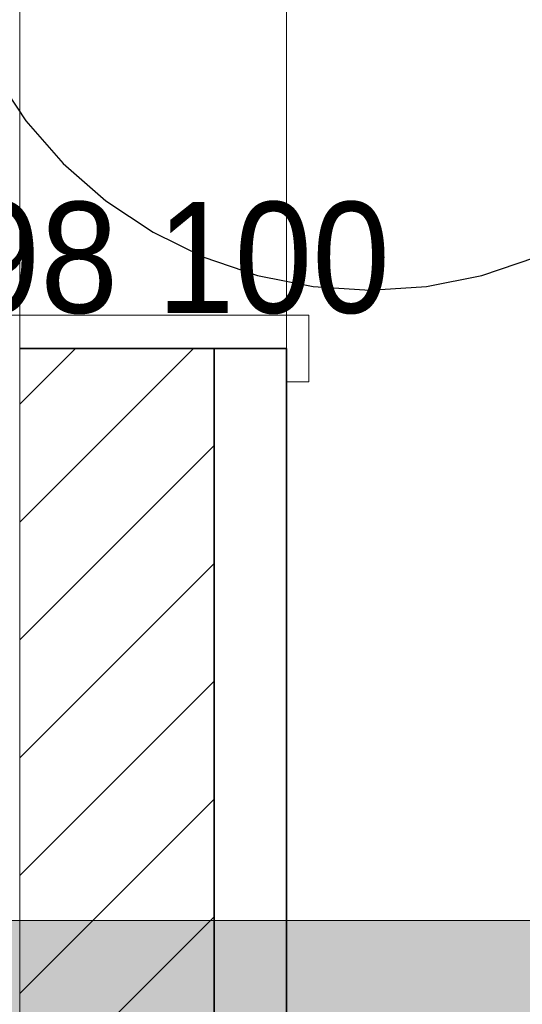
# Model space of a CAD drawing. Extents: x -223 to 557, y -138 to 606.
# Tile 103 of 256: x 18 to 27, y 50 to 67. Entities that reach past the tile are written whole.
import ezdxf
from ezdxf.lldxf.tags import DXFTag

# ---------------------------------------------------------------- set-up
doc = ezdxf.new("R2010")
doc.units = 0
doc.layers.get('0').update_dxf_attribs({"lineweight": 35})
for name, color, linetype, lineweight in [('5_EG-BESTAND', 7, 'Continuous', 25), ('5_EG-NEU', 7, 'Continuous', 25), ('5_EG-SCHRAFF-FILL', 7, 'Continuous', 25), ('5_EG-TÜRSTEMPEL', 7, 'Continuous', 25), ('H_Heizkoerpertext', 7, 'Continuous', 35)]:
    doc.layers.add(name, color=color, linetype=linetype, lineweight=lineweight)
doc.layers.add('H_Heizkoerper', color=1, linetype='Continuous', lineweight=35, true_color=0xff0000)
doc.layers.add('H_Ruecklauf_Beschriftung_OG', color=5, linetype='Continuous', lineweight=18, true_color=0x0000ff)
doc.styles.get("Standard").update_dxf_attribs({"font": 'arial.ttf'})
tags = doc.linetypes.add('ALL_S14', pattern=[0.002, 0.001, -0.001]).pattern_tags.tags
tags[6:7] = [DXFTag(74, 4), DXFTag(75, 0), DXFTag(340, '0'), DXFTag(46, 1.0), DXFTag(50, 0.0), DXFTag(44, 0.0), DXFTag(45, 0.0)]
tags[4:5] = [DXFTag(74, 4), DXFTag(75, 0), DXFTag(340, '0'), DXFTag(46, 1.0), DXFTag(50, 0.0), DXFTag(44, 0.0), DXFTag(45, 0.0)]
tags = doc.linetypes.add('PUNKT2_S9', pattern=[0.0005, 0, -0.0005]).pattern_tags.tags
tags[6:7] = [DXFTag(74, 4), DXFTag(75, 0), DXFTag(340, '0'), DXFTag(46, 1.0), DXFTag(50, 0.0), DXFTag(44, 0.0), DXFTag(45, 0.0)]
tags[4:5] = [DXFTag(74, 4), DXFTag(75, 0), DXFTag(340, '0'), DXFTag(46, 1.0), DXFTag(50, 0.0), DXFTag(44, 0.0), DXFTag(45, 0.0)]

# ---------------------------------------------------------------- blocks, each defined once
blk = doc.blocks.new('Referenz-A07ALDUO1N', base_point=(-167.675, -99.33))
at = {"layer": '5_EG-BESTAND', "color": 0, "linetype": 'ALL_S14', "lineweight": 13, "ltscale": 0.13}
for p, q in [((18.06, 142.627), (18.06, -52.993)), ((22.86, 142.627), (22.86, -53.054))]:
    blk.add_line(p, q, dxfattribs=at)
at = {"layer": '5_EG-NEU', "color": 0, "linetype": 'PUNKT2_S9', "lineweight": 13, "ltscale": 0.13}
blk.add_line((22.86, 78.449), (22.86, 61.949), dxfattribs=at)
at = {"layer": '5_EG-NEU', "color": 0, "lineweight": 13}
for p, q in [((17.66, 61.949), (23.26, 61.949)), ((23.26, 61.949), (23.26, 60.749)), ((22.86, 61.349), (18.06, 61.349)), ((22.86, 60.749), (22.86, 61.349)), ((23.26, 60.749), (22.86, 60.749))]:
    blk.add_line(p, q, dxfattribs=at)
at = {"layer": '5_EG-NEU', "color": 0, "lineweight": 35}
for p, q in [((22.86, 61.349), (18.06, 61.349)), ((21.56, 61.349), (21.56, 39.157)), ((22.86, 39.157), (22.86, 61.349))]:
    blk.add_line(p, q, dxfattribs=at)
at = {"layer": '5_EG-SCHRAFF-FILL', "color": 0, "lineweight": 13}
for p, q in [((18.068, 58.23), (21.187, 61.349)), ((18.069, 60.352), (19.066, 61.349)), ((18.067, 56.108), (21.56, 59.6)), ((18.066, 53.985), (21.56, 57.478)), ((18.065, 51.863), (21.56, 55.357)), ((18.065, 49.741), (21.56, 53.236)), ((18.064, 47.618), (21.56, 51.114))]:
    blk.add_line(p, q, dxfattribs=at)
at = {"layer": '5_EG-TÜRSTEMPEL', "color": 0, "lineweight": -2}
for p, q in [((17.605, 66.299), (18.171, 65.451)), ((18.171, 65.451), (18.844, 64.684)), ((18.844, 64.684), (19.611, 64.011)), ((19.611, 64.011), (20.46, 63.444)), ((20.46, 63.444), (21.375, 62.993)), ((21.375, 62.993), (22.341, 62.665)), ((26.378, 62.665), (27.345, 62.993)), ((22.341, 62.665), (23.342, 62.466)), ((25.378, 62.466), (26.378, 62.665)), ((23.342, 62.466), (24.36, 62.399)), ((24.36, 62.399), (25.378, 62.466))]:
    blk.add_line(p, q, dxfattribs=at)
blk = doc.blocks.new('Heizkörper-A07ALDUS1N', base_point=(-4.915, 57.923))
at = {"layer": 'H_Heizkoerpertext', "linetype": 'ByBlock', "lineweight": -2, "ltscale": 0.35, "insert": (-3.515, 63.99), "char_height": 2, "attachment_point": 1}
blk.add_mtext('{\\W0.9;\\fArial;Charleston 1000 598 100}', dxfattribs=at)
blk = doc.blocks.new('Bauteilbeschriftung-A07ALDX81N', base_point=(-1.965, 31.048))
at = {"color": 0, "lineweight": -2}
blk.add_line((-1.965, 51.048), (36.684, 51.048), dxfattribs=at)
at = {"color": 7, "linetype": 'ByBlock', "lineweight": -2, "ltscale": 0.18, "true_color": 0xffffff}
for points in [[(-1.965, 31.048), (36.684, 31.048), (-1.965, 51.048)], [(36.684, 31.048), (-1.965, 51.048), (36.684, 51.048)]]:
    blk.add_solid(points, dxfattribs=at)

msp = doc.modelspace()

# ---------------------------------------------------------------- block references
at = {"color": 251, "lineweight": 25, "ltscale": 0.25, "true_color": 0x585858}
msp.add_blockref('Referenz-A07ALDUO1N', (-167.675, -99.33), dxfattribs=at)
at = {"layer": 'H_Heizkoerper', "ltscale": 0.35}
msp.add_blockref('Heizkörper-A07ALDUS1N', (-4.915, 57.923), dxfattribs=at)
at = {"layer": 'H_Ruecklauf_Beschriftung_OG', "ltscale": 0.18}
msp.add_blockref('Bauteilbeschriftung-A07ALDX81N', (-1.965, 31.048), dxfattribs=at)

doc.saveas('drawing.dxf')
